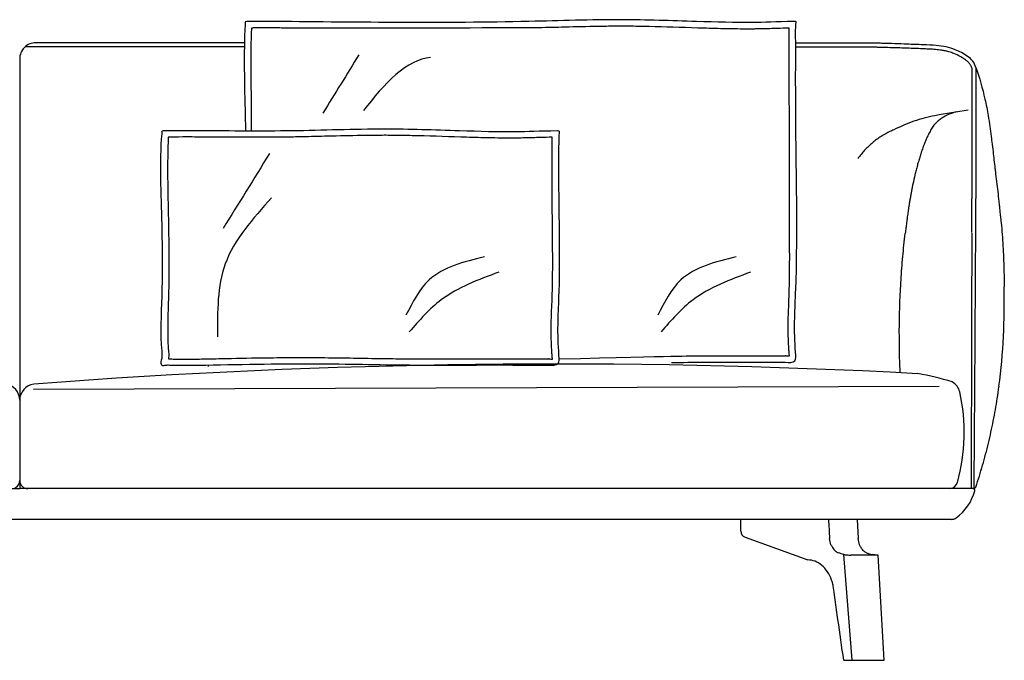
# Model space of a CAD drawing. Extents: x 190239 to 190483, y -197311 to -197232.
# Tile 2 of 2: x 190361 to 190483, y -197311 to -197232. Entities that reach past the tile are written whole.
import ezdxf

# ---------------------------------------------------------------- set-up
doc = ezdxf.new("R2010")
doc.units = 0
doc.header["$LTSCALE"] = 10
doc.layers.add('GIORGETTI', color=29, linetype='CONTINUOUS')

msp = doc.modelspace()

# ---------------------------------------------------------------- linework, layer by layer
at = {"layer": 'GIORGETTI'}
for p, q in [((190388.71, -197234.44), (190362.94, -197234.44)), ((190463.3, -197234.5), (190456.8, -197234.5)), ((190388.7, -197234.94), (190361.62, -197234.94)), ((190463.3, -197235), (190456.8, -197235)), ((190474.52, -197276.91), (190362.65, -197277.29)), ((190360.94, -197278.59), (190360.94, -197288.52)), ((190360.94, -197278.59), (190360.94, -197288.52)), ((190360.94, -197278.59), (190360.94, -197288.52)), ((190360.94, -197278.59), (190360.94, -197288.52)), ((190243.13, -197289.52), (190360.94, -197289.52)), ((190478.74, -197289.52), (190360.94, -197289.52)), ((190475.8, -197289.52), (190361.94, -197289.52)), ((190476.03, -197293.32), (190245.85, -197293.32)), ((190450.02, -197294.76), (190450.02, -197293.32)), ((190464.39, -197293.32), (190464.53, -197295.69)), ((190450.55, -197295.51), (190458.3, -197298.32)), ((190463.78, -197310.72), (190462.74, -197297.64)), ((190466.97, -197297.72), (190463.63, -197297.72)), ((190467.72, -197310.72), (190466.97, -197297.72)), ((190463.78, -197310.72), (190467.72, -197310.72))]:
    msp.add_line(p, q, dxfattribs=at)
for centre, radius, start, end in [((190362.94, -197236.44), 2, 89.9927, 180.5495), ((190404.68, -197266.79), 77.89, 352.5677, 1.6273), ((190426.25, -197274.29), 0.8, 86.8178, 90.0037), ((190455.52, -197273.91), 0.8, 86.8178, 90.0037), ((190427.19, -198114.98), 840.85, 86.95368, 94.39965), ((190467.84, -197301.14), 26.14, 71.546, 81.1276), ((190358.94, -197278.59), 2, 0, 82.7458), ((190362.94, -197278.59), 2, 97.2542, 180), ((190475.35, -197277.92), 1.75, 11.472, 64.0714), ((190454.59, -197282.57), 23.03, 344.4324, 12.5275), ((190359.94, -197288.52), 1, 270, 0), ((190361.94, -197288.52), 1, 180, 270), ((190475.8, -197288.52), 1, 270, 346.51), ((190472.96, -197288.12), 6.2, 306.1289, 344.534), ((190478.74, -197289.72), 0.2, 344.534, 90), ((190476.03, -197292.32), 1, 270, 306.1289), ((190450.82, -197294.76), 0.8, 180.0001, 250.0756)]:
    msp.add_arc(centre, radius, start, end, dxfattribs=at)
at = {"layer": 'GIORGETTI', "ltscale": 10}
msp.add_arc((190478.7, -197289.12), 0.403, 275.598, 330.0591, dxfattribs=at)
at = {"layer": 'GIORGETTI', "extrusion": (0, 0, -1)}
for centre, major_axis, ratio, start_param, end_param in [((190462.46, -197295.42), (0, 2.1), 0.707126, 4.204596, 4.58158), ((190466, -197295.42), (0, -2.1), 0.707088, 1.062905, 1.439889)]:
    msp.add_ellipse(centre, major_axis=major_axis, ratio=ratio, start_param=start_param, end_param=end_param, dxfattribs=at)
at = {"layer": 'GIORGETTI'}
for points, knots in [([(190455.52, -197273.91), (190456.01, -197273.94), (190456.92, -197273.99), (190456.54, -197270.2), (190457.22, -197259.77), (190456.72, -197246.1), (190456.82, -197234.82), (190456.78, -197232.55), (190456.87, -197231.82), (190454.32, -197231.87), (190451.27, -197232.02), (190443.6, -197231.8), (190434.63, -197231.49), (190417.19, -197232.1), (190402.15, -197231.91), (190390.55, -197231.8), (190389.31, -197231.84), (190388.92, -197231.81), (190388.78, -197231.88), (190388.8, -197232.04), (190388.59, -197235.66), (190388.72, -197240.27), (190388.82, -197244.7), (190388.84, -197245.33)], [0, 0, 0, 0, 11.821687, 22.194937, 94.276806, 359.540312, 411.932663, 429.829989, 430.266722, 432.3978, 484.829155, 553.330925, 645.911176, 760.654996, 1073.250726, 1099.215915, 1107.936884, 1110.560576, 1110.987544, 1112.297006, 1114.500563, 1226.546213, 1245.384125, 1245.384125, 1245.384125, 1245.384125]), ([(190479.05, -197237.49), (190478.95, -197237.22), (190478.73, -197236.68), (190478.04, -197236.12), (190477.3, -197235.66), (190476.42, -197235.25), (190475.38, -197234.93), (190474.05, -197234.76), (190472.44, -197234.7), (190470.22, -197234.61), (190468.29, -197234.54), (190467.01, -197234.51), (190463.3, -197234.5)], [0, 0, 0, 0, 8.535167, 17.129451, 26.064201, 34.667155, 46.203905, 58.63428, 74.779905, 94.529304, 125.065042, 132.928564, 132.928564, 132.928564, 132.928564]), ([(190478.55, -197237.53), (190478.55, -197237.47), (190478.53, -197237.44), (190478.51, -197237.37), (190478.49, -197237.32), (190478.43, -197237.24), (190478.38, -197237.16), (190478.34, -197237.1), (190478.3, -197237.06), (190478.24, -197236.98), (190478.2, -197236.94), (190478.07, -197236.8), (190477.97, -197236.71), (190477.79, -197236.58), (190477.73, -197236.54), (190477.61, -197236.45), (190477.55, -197236.41), (190477.37, -197236.29), (190477.25, -197236.22), (190476.88, -197236.01), (190476.62, -197235.89), (190476.14, -197235.7), (190475.92, -197235.63), (190475.56, -197235.52), (190475.42, -197235.49), (190475.12, -197235.42), (190474.97, -197235.4), (190474.57, -197235.34), (190474.33, -197235.31), (190473.82, -197235.27), (190473.57, -197235.25), (190473.1, -197235.22), (190472.89, -197235.22), (190472.37, -197235.19), (190472.06, -197235.18), (190471.44, -197235.16), (190471.13, -197235.15), (190470.21, -197235.11), (190469.59, -197235.09), (190468.29, -197235.05), (190467.6, -197235.03), (190466.72, -197235.01), (190466.53, -197235), (190463.3, -197235)], [0, 0, 0, 0, 1.425472, 1.425472, 4.276415, 4.276415, 6.254277, 6.254277, 8.547328, 8.547328, 10.840378, 10.840378, 15.794544, 15.794544, 18.113706, 18.113706, 20.432869, 20.432869, 25.071193, 25.071193, 34.347842, 34.347842, 41.61391, 41.61391, 46.478363, 46.478363, 51.342816, 51.342816, 59.14138, 59.14138, 66.939943, 66.939943, 73.392594, 73.392594, 82.65316, 82.65316, 91.913726, 91.913726, 110.434858, 110.434858, 131.179254, 131.179254, 136.794699, 136.794699, 136.794699, 136.794699]), ([(190478.55, -197237.53), (190478.56, -197237.54), (190478.56, -197237.55), (190478.56, -197237.59), (190478.56, -197237.61), (190478.56, -197237.66), (190478.56, -197237.68), (190478.57, -197237.72), (190478.57, -197237.74), (190478.57, -197237.78), (190478.57, -197237.81), (190478.57, -197237.86), (190478.57, -197237.89), (190478.57, -197237.94), (190478.57, -197237.96), (190478.57, -197238.01), (190478.57, -197238.04), (190478.57, -197238.09), (190478.57, -197238.12), (190478.57, -197238.2), (190478.57, -197238.25), (190478.56, -197238.38), (190478.56, -197238.45), (190478.55, -197238.56), (190478.55, -197238.61), (190478.55, -197238.69), (190478.55, -197238.73), (190478.55, -197238.85), (190478.55, -197238.92), (190478.55, -197239.15), (190478.55, -197239.3), (190478.55, -197239.51), (190478.55, -197239.58), (190478.55, -197239.68), (190478.55, -197239.72), (190478.55, -197239.79), (190478.55, -197239.83), (190478.55, -197239.93), (190478.55, -197240), (190478.55, -197240.21), (190478.55, -197240.35), (190478.55, -197240.67), (190478.55, -197240.85), (190478.55, -197241.15), (190478.55, -197241.27), (190478.55, -197241.56), (190478.55, -197241.72), (190478.55, -197242.03), (190478.55, -197242.18), (190478.55, -197242.44), (190478.55, -197242.55), (190478.55, -197242.76)], [0, 0, 0, 0, 1.072723, 1.072723, 2.696283, 2.696283, 4.178378, 4.178378, 5.660473, 5.660473, 7.539471, 7.539471, 9.418469, 9.418469, 11.297466, 11.297466, 13.196484, 13.196484, 15.095502, 15.095502, 18.893538, 18.893538, 23.41614, 23.41614, 25.943777, 25.943777, 28.471414, 28.471414, 33.526688, 33.526688, 43.637236, 43.637236, 48.679307, 48.679307, 51.304547, 51.304547, 53.929787, 53.929787, 59.180268, 59.180268, 69.681228, 69.681228, 84.289567, 84.289567, 94.966441, 94.966441, 110.215545, 110.215545, 125.46465, 125.46465, 137.522687, 137.522687, 137.522687, 137.522687]), ([(190479.05, -197237.49), (190479.06, -197237.53), (190479.06, -197237.58), (190479.06, -197237.67), (190479.07, -197237.71), (190479.07, -197237.8), (190479.07, -197237.84), (190479.07, -197237.93), (190479.07, -197237.98), (190479.07, -197238.21), (190479.06, -197238.4), (190479.05, -197238.77), (190479.05, -197238.95), (190479.05, -197239.3), (190479.05, -197239.47), (190479.06, -197239.98), (190479.05, -197240.31), (190479.05, -197240.92), (190479.05, -197241.2), (190479.05, -197241.91), (190479.05, -197242.3), (190479.05, -197242.66)], [0, 0, 0, 0, 3.043489, 3.043489, 6.086979, 6.086979, 9.130468, 9.130468, 12.173957, 12.173957, 24.347915, 24.347915, 36.521872, 36.521872, 48.69583, 48.69583, 73.043745, 73.043745, 97.39166, 97.39166, 137.522687, 137.522687, 137.522687, 137.522687]), ([(190479.05, -197237.49), (190479.51, -197238.78), (190479.88, -197240.09), (190480.33, -197242.09), (190480.47, -197242.76), (190480.66, -197243.91), (190480.77, -197244.58), (190480.88, -197245.46), (190480.96, -197246.08), (190481, -197246.48), (190481.08, -197247.1), (190481.13, -197247.51), (190481.26, -197248.59), (190481.34, -197249.26), (190481.42, -197249.94)], [-487.950867, -487.950867, -487.950867, -487.950867, -449.804816, -449.804816, -430.73179, -430.73179, -417.380981, -411.658764, -405.936547, -400.21433, -400.21433, -388.769896, -388.769896, -369.848333, -369.848333, -369.848333, -369.848333]), ([(190360.94, -197238.68), (190360.94, -197239.77), (190360.94, -197241.03), (190360.94, -197243.82), (190360.94, -197245.34), (190360.94, -197246.65), (190360.94, -197246.82), (190360.94, -197247), (190360.94, -197247.17), (190360.94, -197261.28), (190360.94, -197275.4), (190360.94, -197289.52)], [-8.786579, -8.786579, -8.786579, -8.786579, -4.588596, -4.588596, 0, 0, 0, 0.61555, 0.61555, 0.61555, 51.344753, 51.344753, 51.344753, 51.344753]), ([(190360.94, -197238.68), (190360.94, -197239.77), (190360.94, -197241.03), (190360.94, -197243.82), (190360.94, -197245.34), (190360.94, -197246.65), (190360.94, -197246.82), (190360.94, -197247), (190360.94, -197247.17), (190360.94, -197261.28), (190360.94, -197275.4), (190360.94, -197289.52)], [-8.786579, -8.786579, -8.786579, -8.786579, -4.588596, -4.588596, 0, 0, 0, 0.61555, 0.61555, 0.61555, 51.344753, 51.344753, 51.344753, 51.344753]), ([(190360.94, -197238.68), (190360.94, -197239.77), (190360.94, -197241.03), (190360.94, -197243.82), (190360.94, -197245.34), (190360.94, -197246.65), (190360.94, -197246.82), (190360.94, -197247), (190360.94, -197247.17), (190360.94, -197261.28), (190360.94, -197275.4), (190360.94, -197289.52)], [-8.786579, -8.786579, -8.786579, -8.786579, -4.588596, -4.588596, 0, 0, 0, 0.61555, 0.61555, 0.61555, 51.344753, 51.344753, 51.344753, 51.344753]), ([(190360.94, -197238.68), (190360.94, -197239.77), (190360.94, -197241.03), (190360.94, -197243.82), (190360.94, -197245.34), (190360.94, -197246.65), (190360.94, -197246.82), (190360.94, -197247), (190360.94, -197247.17), (190360.94, -197261.28), (190360.94, -197275.4), (190360.94, -197289.52)], [-8.786579, -8.786579, -8.786579, -8.786579, -4.588596, -4.588596, 0, 0, 0, 0.61555, 0.61555, 0.61555, 51.344753, 51.344753, 51.344753, 51.344753]), ([(190478.11, -197242.79), (190476.74, -197242.97), (190474.48, -197243.31), (190471.37, -197244.07), (190469.73, -197244.82), (190468.91, -197245.19)], [9.529903, 9.529903, 9.529903, 9.529903, 51.080071, 78.054508, 105.027144, 105.027144, 105.027144, 105.027144]), ([(190476.62, -197243), (190476.42, -197243.05), (190476.22, -197243.11), (190475.84, -197243.24), (190475.65, -197243.32), (190475.42, -197243.43), (190475.37, -197243.45), (190475.3, -197243.49), (190475.28, -197243.5), (190475.26, -197243.51)], [26.998282, 26.998282, 26.998282, 26.998282, 33.689571, 33.689571, 40.427485, 40.427485, 42.111963, 42.111963, 42.986203, 42.986203, 42.986203, 42.986203]), ([(190478.55, -197242.76), (190478.55, -197242.79), (190478.55, -197242.81), (190478.55, -197242.86), (190478.55, -197242.88), (190478.55, -197242.93), (190478.55, -197242.95), (190478.55, -197243.04), (190478.55, -197243.12), (190478.55, -197243.37), (190478.55, -197243.56), (190478.55, -197244), (190478.55, -197244.26), (190478.55, -197244.84), (190478.55, -197245.16), (190478.55, -197245.93), (190478.55, -197246.41), (190478.55, -197247.4), (190478.55, -197247.92), (190478.55, -197249), (190478.55, -197249.56), (190478.55, -197250.69), (190478.55, -197251.27), (190478.55, -197252.44), (190478.55, -197253.04), (190478.55, -197253.65), (190478.55, -197253.66), (190478.55, -197253.68)], [50.323155, 50.323155, 50.323155, 50.323155, 56.314281, 56.314281, 59.787081, 59.787081, 63.25988, 63.25988, 71.7863, 71.7863, 85.845284, 85.845284, 99.904267, 99.904267, 113.963251, 113.963251, 131.926446, 131.926446, 149.889641, 149.889641, 167.852836, 167.852836, 185.816031, 185.816031, 203.779226, 203.779226, 204.270403, 204.270403, 204.270403, 204.270403]), ([(190479.05, -197242.66), (190479.05, -197242.66), (190479.05, -197242.66), (190479.05, -197242.67), (190479.05, -197242.68), (190479.05, -197242.7), (190479.05, -197242.71), (190479.05, -197242.73), (190479.05, -197242.73), (190479.05, -197242.75), (190479.05, -197242.75), (190479.05, -197242.76)], [31.128908, 31.128908, 31.128908, 31.128908, 37.742366, 37.742366, 44.03276, 44.03276, 47.177958, 47.177958, 48.750556, 48.750556, 50.323155, 50.323155, 50.323155, 50.323155]), ([(190479.05, -197242.76), (190479.05, -197242.79), (190479.05, -197242.81), (190479.05, -197242.88), (190479.05, -197242.92), (190479.05, -197243.06), (190479.05, -197243.17), (190479.05, -197243.47), (190479.05, -197243.64), (190479.05, -197243.95), (190479.05, -197244.05), (190479.05, -197244.28), (190479.05, -197244.4), (190479.05, -197244.78), (190479.05, -197245.05), (190479.05, -197245.49), (190479.05, -197245.64), (190479.05, -197245.95), (190479.05, -197246.1), (190479.05, -197246.59), (190479.05, -197246.93), (190479.05, -197247.63), (190479.05, -197247.99), (190479.05, -197248.72), (190479.05, -197249.1), (190479.05, -197249.86), (190479.05, -197250.25), (190479.05, -197251.03), (190479.05, -197251.43), (190479.05, -197252.03), (190479.05, -197252.23), (190479.05, -197252.64), (190479.05, -197252.84), (190479.05, -197253.24), (190479.05, -197253.45), (190479.05, -197253.66), (190479.05, -197253.67), (190479.05, -197253.68)], [50.323155, 50.323155, 50.323155, 50.323155, 56.469471, 56.469471, 62.615787, 62.615787, 74.90842, 74.90842, 87.201053, 87.201053, 93.347369, 93.347369, 99.493686, 99.493686, 111.786318, 111.786318, 117.932635, 117.932635, 124.078951, 124.078951, 136.371584, 136.371584, 148.664216, 148.664216, 160.956849, 160.956849, 173.249482, 173.249482, 185.542114, 185.542114, 191.688431, 191.688431, 197.834747, 197.834747, 203.981063, 203.981063, 204.270403, 204.270403, 204.270403, 204.270403]), ([(190474.75, -197243.83), (190474.59, -197243.94), (190474.43, -197244.07), (190474.14, -197244.34), (190474, -197244.48), (190473.75, -197244.79), (190473.64, -197244.96), (190473.44, -197245.3), (190473.35, -197245.48), (190473.17, -197245.84), (190473.08, -197246.02), (190472.96, -197246.29), (190472.92, -197246.38), (190472.84, -197246.57), (190472.8, -197246.66), (190472.69, -197246.93), (190472.62, -197247.12), (190472.48, -197247.49), (190472.42, -197247.68), (190472.29, -197248.06), (190472.23, -197248.25), (190472.17, -197248.44)], [7.630586, 7.630586, 7.630586, 7.630586, 15.261173, 15.261173, 22.891759, 22.891759, 30.522345, 30.522345, 38.152932, 38.152932, 45.783518, 45.783518, 49.598811, 49.598811, 53.414104, 53.414104, 61.044691, 61.044691, 68.675277, 68.675277, 76.305863, 76.305863, 76.305863, 76.305863]), ([(190468.91, -197245.19), (190468.83, -197245.23), (190468.75, -197245.27), (190468.34, -197245.46), (190468.02, -197245.63), (190467.7, -197245.81)], [104.011587, 104.011587, 104.011587, 104.011587, 106.772238, 106.772238, 117.643007, 117.643007, 117.643007, 117.643007]), ([(190467.7, -197245.81), (190467.63, -197245.85), (190467.56, -197245.89), (190467.11, -197246.17), (190466.75, -197246.42), (190466.06, -197246.98), (190465.74, -197247.28), (190465.13, -197247.93), (190464.85, -197248.27), (190464.55, -197248.66), (190464.53, -197248.7), (190464.5, -197248.74)], [117.643007, 117.643007, 117.643007, 117.643007, 120.118767, 120.118767, 133.465297, 133.465297, 146.811827, 146.811827, 160.158356, 160.158356, 161.571125, 161.571125, 161.571125, 161.571125]), ([(190472.17, -197248.44), (190472.11, -197248.63), (190472.05, -197248.82), (190471.94, -197249.2), (190471.88, -197249.4), (190471.78, -197249.78), (190471.73, -197249.97), (190471.63, -197250.36), (190471.58, -197250.55), (190471.44, -197251.13), (190471.36, -197251.52), (190471.28, -197251.91)], [76.305863, 76.305863, 76.305863, 76.305863, 83.93645, 83.93645, 91.567036, 91.567036, 99.197622, 99.197622, 106.828208, 106.828208, 122.089381, 122.089381, 122.089381, 122.089381]), ([(190481.42, -197249.94), (190481.43, -197250.08), (190481.45, -197250.22), (190481.57, -197251.18), (190481.66, -197252), (190481.81, -197253.22), (190481.86, -197253.63), (190481.92, -197254.24), (190481.96, -197254.65), (190482.02, -197255.27), (190482.1, -197255.94), (190482.15, -197256.42), (190482.23, -197257.17), (190482.27, -197257.64), (190482.38, -197259.07), (190482.44, -197260.03), (190482.52, -197261.94), (190482.54, -197262.89), (190482.54, -197264.09), (190482.54, -197264.34), (190482.54, -197264.58)], [-369.848333, -369.848333, -369.848333, -369.848333, -365.881029, -365.881029, -342.992161, -342.992161, -331.547727, -331.547727, -325.82551, -320.103293, -314.381076, -306.75387, -306.75387, -293.404447, -293.404447, -266.705601, -266.705601, -240.006755, -240.006755, -233.202917, -233.202917, -233.202917, -233.202917]), ([(190471.28, -197251.91), (190471.24, -197252.07), (190471.21, -197252.22), (190471.17, -197252.44), (190471.14, -197252.6), (190471.11, -197252.75), (190471.07, -197252.97), (190471.04, -197253.12), (190471.01, -197253.27), (190470.98, -197253.44), (190470.96, -197253.59), (190470.92, -197253.8), (190470.89, -197253.95), (190470.87, -197254.11), (190470.83, -197254.33), (190470.81, -197254.49), (190470.78, -197254.65), (190470.75, -197254.83), (190470.73, -197254.98), (190470.7, -197255.19), (190470.68, -197255.35), (190470.65, -197255.5), (190470.62, -197255.73), (190470.6, -197255.89), (190470.58, -197256.04), (190470.55, -197256.27), (190470.51, -197256.59), (190470.46, -197256.9), (190470.44, -197257.13), (190470.4, -197257.45), (190470.36, -197257.76), (190470.33, -197257.99)], [143.242678, 143.242678, 143.242678, 143.242678, 150.703521, 150.703521, 154.087168, 158.046396, 158.046396, 164.931659, 165.389271, 165.389271, 172.732146, 172.732146, 175.77615, 180.075021, 180.075021, 186.620641, 187.667826, 187.667826, 195.260631, 195.260631, 197.465131, 202.853435, 202.853435, 208.309622, 210.44624, 210.44624, 219.154113, 225.644667, 225.644667, 229.998604, 240.843094, 240.843094, 240.843094, 240.843094]), ([(190478.55, -197257.9), (190478.55, -197257.87), (190478.55, -197257.85), (190478.55, -197257.8), (190478.55, -197257.77), (190478.55, -197257.7), (190478.55, -197257.65), (190478.55, -197257.55), (190478.55, -197257.5), (190478.55, -197257.39), (190478.55, -197257.34), (190478.55, -197257.19), (190478.55, -197257.09), (190478.55, -197256.89), (190478.55, -197256.79), (190478.55, -197256.44), (190478.55, -197256.18), (190478.55, -197255.42), (190478.55, -197254.91), (190478.55, -197254.16), (190478.55, -197253.92), (190478.55, -197253.68)], [-233.255237, -233.255237, -233.255237, -233.255237, -232.543721, -232.543721, -231.832205, -231.832205, -230.409173, -230.409173, -228.986141, -228.986141, -227.563109, -227.563109, -224.717045, -224.717045, -221.870981, -221.870981, -214.683534, -214.683534, -200.30864, -200.30864, -193.427338, -193.427338, -193.427338, -193.427338]), ([(190478.85, -197289.49), (190478.92, -197278.96), (190478.99, -197268.43), (190479.05, -197257.9), (190479.05, -197257.9), (190479.05, -197257.9), (190479.05, -197257.9), (190479.05, -197257.88), (190479.05, -197257.86), (190479.05, -197257.83), (190479.05, -197257.79), (190479.05, -197257.75), (190479.05, -197257.69), (190479.05, -197257.61), (190479.05, -197257.53), (190479.05, -197257.48), (190479.05, -197257.43), (190479.05, -197257.32), (190479.05, -197257.16), (190479.05, -197257.06), (190479.05, -197257), (190479.05, -197256.99), (190479.05, -197256.99), (190479.05, -197256.94), (190479.05, -197256.88), (190479.05, -197256.82), (190479.05, -197256.76), (190479.05, -197256.67), (190479.05, -197256.53), (190479.05, -197256.37), (190479.05, -197256.21), (190479.05, -197256.05), (190479.05, -197255.89), (190479.05, -197255.74), (190479.05, -197255.58), (190479.05, -197255.43), (190479.05, -197255.33), (190479.05, -197255.27), (190479.05, -197255.21), (190479.05, -197255.1), (190479.05, -197254.94), (190479.05, -197254.79), (190479.05, -197254.63), (190479.05, -197254.47), (190479.05, -197254.31), (190479.05, -197254.15), (190479.05, -197254), (190479.05, -197253.84), (190479.05, -197253.73), (190479.05, -197253.68)], [-530.883022, -530.883022, -530.883022, -530.883022, -233.259619, -233.259619, -233.259619, -233.255237, -233.255237, -233.255237, -232.69072, -232.69072, -232.323737, -231.561686, -231.561686, -230.827719, -229.331702, -229.303618, -229.303618, -227.835684, -226.339667, -224.84365, -224.787482, -224.787482, -224.638486, -224.638486, -223.347632, -222.897367, -222.897367, -221.851615, -220.355597, -218.85958, -217.363563, -215.867545, -214.371528, -212.875511, -211.379493, -209.883476, -208.561276, -208.561276, -208.387458, -206.891441, -205.395424, -203.899406, -202.403389, -200.907372, -199.411354, -197.915337, -196.419319, -194.923302, -193.427338, -193.427338, -193.427338, -193.427338]), ([(190469.71, -197275.08), (190469.66, -197274.18), (190469.62, -197272.32), (190469.59, -197269.5), (190469.66, -197266.62), (190469.8, -197263.74), (190470.02, -197260.86), (190470.22, -197258.95), (190470.33, -197257.99)], [124.248381, 124.248381, 124.248381, 124.248381, 147.129416, 171.650985, 196.172554, 220.694124, 245.215693, 269.737262, 269.737262, 269.737262, 269.737262]), ([(190478.56, -197257.96), (190478.55, -197259.64), (190478.55, -197261.32), (190478.53, -197265.8), (190478.53, -197268.61), (190478.52, -197272.55), (190478.52, -197273.69), (190478.51, -197275.96), (190478.51, -197277.1), (190478.5, -197278.68), (190478.5, -197279.13), (190478.5, -197279.58), (190478.5, -197279.58), (190478.5, -197279.58), (190478.5, -197279.58), (190478.5, -197282.89), (190478.49, -197286.21), (190478.48, -197289.52)], [0, 0, 0, 0, 50.707375, 50.707375, 135.337333, 135.337333, 169.609894, 169.609894, 203.882454, 203.882454, 217.476568, 217.476568, 217.476568, 217.47676, 217.47676, 217.47676, 317.552789, 317.552789, 317.552789, 317.552789]), ([(190426.29, -197273.49), (190426.34, -197273.5), (190426.39, -197273.5), (190426.52, -197273.51), (190426.6, -197273.51), (190426.7, -197273.51), (190426.72, -197273.51), (190426.75, -197273.51)], [0, 0, 0, 0, 1.140199, 1.140199, 3.420597, 3.420597, 4.285118, 4.285118, 4.285118, 4.285118]), ([(190455.57, -197273.11), (190455.62, -197273.12), (190455.66, -197273.12), (190455.79, -197273.12), (190455.87, -197273.13), (190455.97, -197273.13), (190456, -197273.13), (190456.02, -197273.13)], [0, 0, 0, 0, 1.140199, 1.140199, 3.420597, 3.420597, 4.285118, 4.285118, 4.285118, 4.285118]), ([(190441.48, -197273.92), (190442.82, -197273.92), (190447.16, -197273.9), (190451.84, -197273.91), (190455.18, -197273.91), (190455.52, -197273.91)], [2058.379764, 2058.379764, 2058.379764, 2058.379764, 2098.63084, 2188.446272, 2198.82065, 2198.82065, 2198.82065, 2198.82065]), ([(190479.05, -197289.32), (190479.2, -197288.87), (190479.35, -197288.43), (190479.63, -197287.53), (190479.76, -197287.08), (190480.15, -197285.73), (190480.39, -197284.82), (190480.83, -197282.99), (190481.03, -197282.08), (190481.4, -197280.23), (190481.56, -197279.31), (190481.78, -197277.88), (190481.85, -197277.37), (190481.92, -197276.87)], [0, 0, 0, 0, 14.077431, 14.077431, 28.154861, 28.154861, 56.309723, 56.309723, 84.464584, 84.464584, 112.619445, 112.619445, 127.867952, 127.867952, 127.867952, 127.867952]), ([(190460.85, -197293.32), (190460.87, -197293.71), (190460.9, -197294.11), (190460.94, -197294.9), (190460.97, -197295.3), (190460.99, -197295.69)], [0, 0, 0, 0, 1.191085, 1.191085, 2.382168, 2.382168, 2.382168, 2.382168]), ([(190461.16, -197296.44), (190461.19, -197296.5), (190461.22, -197296.57), (190461.28, -197296.69), (190461.32, -197296.75), (190461.41, -197296.88), (190461.46, -197296.96), (190461.59, -197297.11), (190461.66, -197297.17), (190461.84, -197297.32), (190461.95, -197297.39), (190462.07, -197297.43)], [0, 0, 0, 0, 0.221047, 0.221047, 0.444966, 0.444966, 0.774799, 0.774799, 1.128479, 1.128479, 1.636886, 1.636886, 1.636886, 1.636886]), ([(190465.56, -197297.43), (190465.45, -197297.39), (190465.34, -197297.32), (190465.16, -197297.17), (190465.1, -197297.11), (190464.98, -197296.96), (190464.92, -197296.88), (190464.84, -197296.75), (190464.81, -197296.69), (190464.75, -197296.57), (190464.72, -197296.5), (190464.7, -197296.44)], [0.000001, 0.000001, 0.000001, 0.000001, 0.508408, 0.508408, 0.862088, 0.862088, 1.191921, 1.191921, 1.41584, 1.41584, 1.636887, 1.636887, 1.636887, 1.636887]), ([(190462.74, -197297.64), (190462.63, -197297.62), (190462.51, -197297.59), (190462.29, -197297.52), (190462.18, -197297.48), (190462.07, -197297.43)], [-0.977106, -0.977106, -0.977106, -0.977106, -0.487819, -0.487819, -0.000001, -0.000001, -0.000001, -0.000001]), ([(190462.74, -197297.64), (190462.86, -197297.67), (190463, -197297.69), (190463.3, -197297.71), (190463.46, -197297.72), (190463.63, -197297.72)], [0, 0, 0, 0, 0.524261, 0.524261, 1.075632, 1.075632, 1.075632, 1.075632]), ([(190465.56, -197297.43), (190465.67, -197297.48), (190465.78, -197297.52), (190466.01, -197297.59), (190466.12, -197297.62), (190466.24, -197297.64)], [-0.9771017, -0.9771017, -0.9771017, -0.9771017, -0.4892854, -0.4892854, 0, 0, 0, 0]), ([(190466.81, -197297.72), (190466.75, -197297.72), (190466.66, -197297.71), (190466.47, -197297.69), (190466.36, -197297.67), (190466.24, -197297.64)], [0.000001, 0.000001, 0.000001, 0.000001, 0.551152, 0.551152, 1.075203, 1.075203, 1.075203, 1.075203]), ([(190462.74, -197310.72), (190462.5, -197309.05), (190462.26, -197307.37), (190461.91, -197304.88), (190461.79, -197304.06), (190461.61, -197302.84), (190461.56, -197302.43), (190461.47, -197301.81), (190461.44, -197301.61), (190461.41, -197301.38), (190461.4, -197301.35), (190461.39, -197301.3), (190461.39, -197301.28), (190461.37, -197301.2), (190461.36, -197301.16), (190461.31, -197301.01), (190461.28, -197300.92), (190461.11, -197300.45), (190460.94, -197300.1), (190460.53, -197299.48), (190460.29, -197299.21), (190459.77, -197298.77), (190459.49, -197298.6), (190458.91, -197298.38), (190458.6, -197298.32), (190458.3, -197298.32)], [-332.358087, -332.358087, -332.358087, -332.358087, -284.850205, -284.850205, -261.612814, -261.612814, -249.994118, -249.994118, -244.18477, -244.18477, -243.458602, -243.458602, -242.732433, -242.732433, -241.280096, -241.280096, -238.375422, -238.375422, -226.756727, -226.756727, -215.138031, -215.138031, -203.519335, -203.519335, -191.900639, -191.900639, -191.900639, -191.900639]), ([(190462.74, -197310.72), (190462.91, -197310.72), (190463.08, -197310.72), (190463.43, -197310.72), (190463.61, -197310.72), (190463.78, -197310.72)], [-1.502701, -1.502701, -1.502701, -1.502701, -0.751362, -0.751362, 0, 0, 0, 0])]:
    msp.add_open_spline(points, degree=3, knots=knots, dxfattribs=at)
at = {"layer": 'GIORGETTI', "ltscale": 10}
for points in [[(190389.57, -197232.63), (190389.5, -197234.58), (190389.5, -197239.25), (190389.54, -197242.67), (190389.54, -197245.05), (190389.54, -197245.33)], [(190402.83, -197235.96), (190398.4, -197243.13)], [(190391.79, -197248.14), (190386.06, -197257.4)], [(190392.06, -197253.59), (190386.33, -197261.76), (190385.38, -197270.76)], [(190418.34, -197260.88), (190411.52, -197263.74), (190408.66, -197268.1)], [(190449.44, -197260.88), (190442.62, -197263.74), (190439.76, -197268.1)], [(190420.11, -197262.79), (190413.02, -197266.2), (190409.07, -197270.15)], [(190451.21, -197262.79), (190444.12, -197266.2), (190440.17, -197270.15)]]:
    msp.add_spline(points, degree=3, dxfattribs=at)
for points, knots in [([(190456, -197232.64), (190455.47, -197232.65), (190454.99, -197232.67), (190453.89, -197232.7), (190453.32, -197232.72), (190452.5, -197232.74), (190452.25, -197232.74), (190451.81, -197232.75), (190451.62, -197232.75), (190451.06, -197232.76), (190450.67, -197232.76), (190449.4, -197232.75), (190448.48, -197232.73), (190446.6, -197232.69), (190445.65, -197232.66), (190442.64, -197232.56), (190440.66, -197232.49), (190437.96, -197232.44), (190437.23, -197232.42), (190435.82, -197232.41), (190435.14, -197232.41), (190433.78, -197232.42), (190433.1, -197232.42), (190431.04, -197232.46), (190429.67, -197232.49), (190427.22, -197232.55), (190426.15, -197232.58), (190424.39, -197232.61), (190423.7, -197232.62), (190402.32, -197232.64), (190401.64, -197232.65), (190399.57, -197232.66), (190398.2, -197232.66), (190396.26, -197232.65), (190395.69, -197232.65), (190394.6, -197232.64), (190394.07, -197232.64), (190393.22, -197232.63), (190392.9, -197232.62), (190391.94, -197232.62), (190391.31, -197232.61), (190390.55, -197232.61), (190390.42, -197232.61), (190390.22, -197232.62), (190390.15, -197232.62), (190390.01, -197232.62), (190389.96, -197232.62), (190389.83, -197232.62), (190389.77, -197232.63), (190389.67, -197232.63), (190389.62, -197232.63), (190389.57, -197232.63)], [306.64523, 306.64523, 306.64523, 306.64523, 319.414518, 319.414518, 338.688276, 338.688276, 347.444114, 347.444114, 353.742886, 353.742886, 366.340429, 366.340429, 393.5841, 393.5841, 420.827771, 420.827771, 480.511959, 480.511959, 502.914457, 502.914457, 523.589297, 523.589297, 544.264138, 544.264138, 585.613819, 585.613819, 617.547002, 617.547002, 638.098048, 638.098048, 658.649094, 658.649094, 699.751186, 699.751186, 716.807891, 716.807891, 732.621113, 732.621113, 742.202378, 742.202378, 761.364909, 761.364909, 765.234495, 765.234495, 767.516805, 767.516805, 769.336441, 769.336441, 771.156077, 771.156077, 772.472373, 772.472373, 772.472373, 772.472373]), ([(190456.02, -197273.13), (190456.02, -197273.1), (190456.02, -197273.07), (190456.01, -197272.98), (190456.01, -197272.92), (190456, -197272.82), (190456, -197272.79), (190455.99, -197272.72), (190455.99, -197272.69), (190455.98, -197272.59), (190455.98, -197272.53), (190455.96, -197272.34), (190455.96, -197272.22), (190455.93, -197271.85), (190455.92, -197271.6), (190455.89, -197270.89), (190455.88, -197270.43), (190455.87, -197269.09), (190455.89, -197268.26), (190455.94, -197266.98), (190455.95, -197266.53), (190455.98, -197265.78), (190455.99, -197265.49), (190456.01, -197264.9), (190456.02, -197264.61), (190456.04, -197263.71), (190456.05, -197263.11), (190456.06, -197261.28), (190456.06, -197260.03), (190456.04, -197257.95), (190456.03, -197244.03), (190456.02, -197242.4), (190456.01, -197241.62), (190456, -197240.16), (190455.99, -197239.49), (190455.99, -197238.17), (190456, -197237.51), (190456, -197236.51), (190456, -197236.18), (190456, -197235.18), (190456, -197234.51), (190455.99, -197233.76), (190455.99, -197233.65), (190455.99, -197233.44), (190455.99, -197233.33), (190455.99, -197233.04), (190455.99, -197232.84), (190456, -197232.64)], [18.644809, 18.644809, 18.644809, 18.644809, 19.568603, 19.568603, 21.416191, 21.416191, 22.222679, 22.222679, 23.029168, 23.029168, 24.642145, 24.642145, 27.868099, 27.868099, 34.320008, 34.320008, 47.223826, 47.223826, 73.03146, 73.03146, 87.705532, 87.705532, 97.078213, 97.078213, 106.450894, 106.450894, 125.196256, 125.196256, 162.68698, 162.68698, 187.224215, 187.224215, 210.363104, 210.363104, 229.898878, 229.898878, 249.434652, 249.434652, 259.493317, 259.493317, 279.610647, 279.610647, 282.863588, 282.863588, 286.116529, 286.116529, 291.693695, 291.693695, 291.693695, 291.693695]), ([(190379.3, -197246.1), (190379.22, -197247.7), (190379.2, -197249.38), (190379.23, -197252.81), (190379.27, -197254.55), (190379.32, -197256.8), (190379.33, -197257.32), (190379.34, -197258.36), (190379.35, -197258.87), (190379.37, -197260.42), (190379.37, -197261.44), (190379.37, -197263), (190379.36, -197263.53), (190379.35, -197264.51), (190379.34, -197264.95), (190379.32, -197265.76), (190379.31, -197266.12), (190379.28, -197266.84), (190379.27, -197267.2), (190379.24, -197268.27), (190379.22, -197268.98), (190379.22, -197269.86), (190379.22, -197270.05), (190379.22, -197270.59), (190379.23, -197270.96), (190379.25, -197271.43), (190379.25, -197271.54), (190379.27, -197271.87), (190379.28, -197272.09), (190379.3, -197272.35), (190379.31, -197272.39), (190379.31, -197272.47), (190379.32, -197272.5), (190379.33, -197272.61), (190379.34, -197272.71), (190379.35, -197272.91), (190379.35, -197273.02), (190379.34, -197273.25), (190379.33, -197273.36), (190379.31, -197273.48)], [787.546767, 787.546767, 787.546767, 787.546767, 838.675872, 838.675872, 889.804978, 889.804978, 905.192992, 905.192992, 920.581007, 920.581007, 951.357036, 951.357036, 967.253736, 967.253736, 980.574298, 980.574298, 991.22578, 991.22578, 1001.877262, 1001.877262, 1023.180226, 1023.180226, 1028.780768, 1028.780768, 1039.981853, 1039.981853, 1043.474689, 1043.474689, 1050.46036, 1050.46036, 1051.752169, 1051.752169, 1052.764175, 1052.764175, 1055.340268, 1055.340268, 1057.916361, 1057.916361, 1060.306476, 1060.306476, 1060.306476, 1060.306476]), ([(190426.72, -197246.11), (190426.19, -197246.13), (190425.72, -197246.14), (190424.62, -197246.17), (190424.04, -197246.19), (190423.22, -197246.21), (190422.97, -197246.21), (190422.53, -197246.22), (190422.35, -197246.22), (190421.78, -197246.23), (190421.39, -197246.23), (190420.12, -197246.22), (190419.2, -197246.2), (190417.33, -197246.16), (190416.37, -197246.13), (190413.37, -197246.03), (190411.39, -197245.96), (190408.69, -197245.91), (190407.95, -197245.9), (190406.54, -197245.88), (190405.87, -197245.88), (190404.51, -197245.89), (190403.82, -197245.89), (190401.77, -197245.93), (190400.39, -197245.96), (190397.94, -197246.02), (190396.87, -197246.05), (190395.11, -197246.08), (190394.42, -197246.1), (190393.05, -197246.11), (190392.36, -197246.12), (190390.3, -197246.13), (190388.93, -197246.13), (190386.99, -197246.12), (190386.42, -197246.12), (190385.32, -197246.11), (190384.8, -197246.11), (190383.95, -197246.1), (190383.63, -197246.1), (190382.67, -197246.09), (190382.03, -197246.08), (190380.28, -197246.09), (190380.15, -197246.09), (190379.95, -197246.09), (190379.87, -197246.09), (190379.74, -197246.09), (190379.68, -197246.09), (190379.56, -197246.1), (190379.5, -197246.1), (190379.39, -197246.1), (190379.34, -197246.1), (190379.3, -197246.1)], [306.64523, 306.64523, 306.64523, 306.64523, 319.414518, 319.414518, 338.688276, 338.688276, 347.444114, 347.444114, 353.742886, 353.742886, 366.340429, 366.340429, 393.5841, 393.5841, 420.827771, 420.827771, 480.511959, 480.511959, 502.914457, 502.914457, 523.589297, 523.589297, 544.264138, 544.264138, 585.613819, 585.613819, 617.547002, 617.547002, 638.098048, 638.098048, 658.649094, 658.649094, 699.751186, 699.751186, 716.807891, 716.807891, 732.621113, 732.621113, 742.202378, 742.202378, 761.364909, 761.364909, 765.234495, 765.234495, 767.516805, 767.516805, 769.336441, 769.336441, 771.156077, 771.156077, 772.472373, 772.472373, 772.472373, 772.472373]), ([(190426.75, -197273.51), (190426.75, -197273.48), (190426.74, -197273.46), (190426.74, -197273.37), (190426.73, -197273.3), (190426.73, -197273.2), (190426.72, -197273.17), (190426.72, -197273.1), (190426.72, -197273.07), (190426.71, -197272.98), (190426.7, -197272.91), (190426.69, -197272.72), (190426.68, -197272.6), (190426.66, -197272.23), (190426.64, -197271.98), (190426.61, -197271.27), (190426.6, -197270.81), (190426.59, -197269.48), (190426.61, -197268.64), (190426.66, -197267.36), (190426.68, -197266.91), (190426.71, -197266.16), (190426.72, -197265.87), (190426.74, -197265.28), (190426.74, -197264.99), (190426.76, -197264.09), (190426.77, -197263.49), (190426.79, -197261.66), (190426.78, -197260.42), (190426.77, -197258.33), (190426.76, -197257.5), (190426.74, -197255.88), (190426.73, -197255.09), (190426.72, -197253.63), (190426.72, -197252.97), (190426.72, -197251.64), (190426.72, -197250.98), (190426.72, -197249.98), (190426.72, -197249.65), (190426.73, -197248.65), (190426.73, -197247.99), (190426.72, -197247.23), (190426.72, -197247.13), (190426.72, -197246.91), (190426.71, -197246.8), (190426.71, -197246.51), (190426.72, -197246.31), (190426.72, -197246.11)], [18.644809, 18.644809, 18.644809, 18.644809, 19.568603, 19.568603, 21.416191, 21.416191, 22.222679, 22.222679, 23.029168, 23.029168, 24.642145, 24.642145, 27.868099, 27.868099, 34.320008, 34.320008, 47.223826, 47.223826, 73.03146, 73.03146, 87.705532, 87.705532, 97.078213, 97.078213, 106.450894, 106.450894, 125.196256, 125.196256, 162.68698, 162.68698, 187.224215, 187.224215, 210.363104, 210.363104, 229.898878, 229.898878, 249.434652, 249.434652, 259.493317, 259.493317, 279.610647, 279.610647, 282.863588, 282.863588, 286.116529, 286.116529, 291.693695, 291.693695, 291.693695, 291.693695]), ([(190379.31, -197273.48), (190379.36, -197273.48), (190379.4, -197273.49), (190379.47, -197273.49), (190379.49, -197273.49), (190379.54, -197273.49), (190379.57, -197273.49), (190379.64, -197273.5), (190379.69, -197273.5), (190379.83, -197273.51), (190379.93, -197273.51), (190380.23, -197273.52), (190380.43, -197273.52), (190382.04, -197273.53), (190382.45, -197273.52), (190383.22, -197273.51), (190383.57, -197273.5), (190384.77, -197273.47), (190385.62, -197273.46), (190388.13, -197273.4), (190389.8, -197273.37), (190392.58, -197273.34), (190393.71, -197273.33), (190395.8, -197273.33), (190396.77, -197273.33), (190398.92, -197273.34), (190400.11, -197273.35), (190402.49, -197273.39), (190403.68, -197273.41), (190405.83, -197273.45), (190406.79, -197273.46), (190408.45, -197273.48), (190409.15, -197273.49), (190411.69, -197273.51), (190413.53, -197273.5), (190416.24, -197273.49), (190417.1, -197273.49), (190418.84, -197273.49), (190419.71, -197273.49), (190421.95, -197273.49), (190423.32, -197273.49), (190425.21, -197273.49), (190425.73, -197273.49), (190426.25, -197273.49)], [1077.343455, 1077.343455, 1077.343455, 1077.343455, 1078.48142, 1078.48142, 1079.263045, 1079.263045, 1080.04467, 1080.04467, 1081.60792, 1081.60792, 1084.734421, 1084.734421, 1090.987422, 1090.987422, 1103.493424, 1103.493424, 1113.994834, 1113.994834, 1138.950482, 1138.950482, 1188.861779, 1188.861779, 1222.695598, 1222.695598, 1251.817433, 1251.817433, 1287.483556, 1287.483556, 1323.14968, 1323.14968, 1351.929413, 1351.929413, 1372.935765, 1372.935765, 1428.235404, 1428.235404, 1454.270126, 1454.270126, 1480.304847, 1480.304847, 1521.397434, 1521.397434, 1537.025815, 1537.025815, 1537.025815, 1537.025815]), ([(190427.55, -197273.5), (190442.61, -197273.12), (190443.63, -197273.12), (190445.51, -197273.11), (190446.38, -197273.11), (190448.12, -197273.11), (190448.98, -197273.11), (190451.22, -197273.11), (190452.59, -197273.11), (190454.48, -197273.11), (190455, -197273.11), (190455.52, -197273.11)], [1397.726408, 1397.726408, 1397.726408, 1397.726408, 1428.235404, 1428.235404, 1454.270126, 1454.270126, 1480.304847, 1480.304847, 1521.397434, 1521.397434, 1537.025815, 1537.025815, 1537.025815, 1537.025815]), ([(190384.19, -197274.33), (190384.2, -197274.34), (190384.2, -197274.35), (190384.22, -197274.38), (190384.23, -197274.41), (190384.24, -197274.43)], [1790.274239, 1790.274239, 1790.274239, 1790.274239, 1790.726955, 1790.726955, 1791.620083, 1791.620083, 1791.620083, 1791.620083])]:
    msp.add_open_spline(points, degree=3, knots=knots, dxfattribs=at)
at = {"layer": 'GIORGETTI'}
for points in [[(190360.94, -197236.42), (190360.94, -197237.03), (190360.94, -197237.79), (190360.94, -197238.68)], [(190360.94, -197236.42), (190360.94, -197237.03), (190360.94, -197237.79), (190360.94, -197238.68)], [(190360.94, -197236.42), (190360.94, -197237.03), (190360.94, -197237.79), (190360.94, -197238.68)], [(190360.94, -197236.42), (190360.94, -197237.03), (190360.94, -197237.79), (190360.94, -197238.68)], [(190479.05, -197242.66), (190479.05, -197242.66), (190479.05, -197242.66), (190479.05, -197242.66)], [(190475.26, -197243.51), (190475.08, -197243.61), (190474.91, -197243.71), (190474.75, -197243.83)]]:
    msp.add_open_spline(points, degree=3, dxfattribs=at)
at = {"layer": 'GIORGETTI', "ltscale": 10}
msp.add_open_spline([(190411.68, -197236.27), (190408.8, -197236.46), (190405.92, -197239.51), (190403.43, -197242.83)], degree=3, dxfattribs=at)
at = {"layer": 'GIORGETTI'}
msp.add_spline([(190426.25, -197274.29), (190427.42, -197274.11), (190427.52, -197273.07), (190427.52, -197265.87), (190427.52, -197252.43), (190427.52, -197247.19), (190427.58, -197245.4), (190427.58, -197245.36), (190427.38, -197245.3), (190422.14, -197245.42), (190415.29, -197245.29), (190406.03, -197245.08), (190394.56, -197245.29), (190383.3, -197245.29), (190379.7, -197245.29), (190378.83, -197245.29), (190378.57, -197245.32), (190378.53, -197245.34), (190378.52, -197245.47), (190378.52, -197245.69), (190378.52, -197256.89), (190378.52, -197265.75), (190378.52, -197272.55), (190378.52, -197273.39), (190378.5, -197274.26), (190378.54, -197274.3), (190378.92, -197274.31), (190379.47, -197274.29), (190383.94, -197274.29), (190398.24, -197274.14), (190409.82, -197274.29), (190416.23, -197274.29), (190425.21, -197274.29), (190426.25, -197274.29)], degree=3, dxfattribs=at)

doc.saveas('drawing.dxf')
